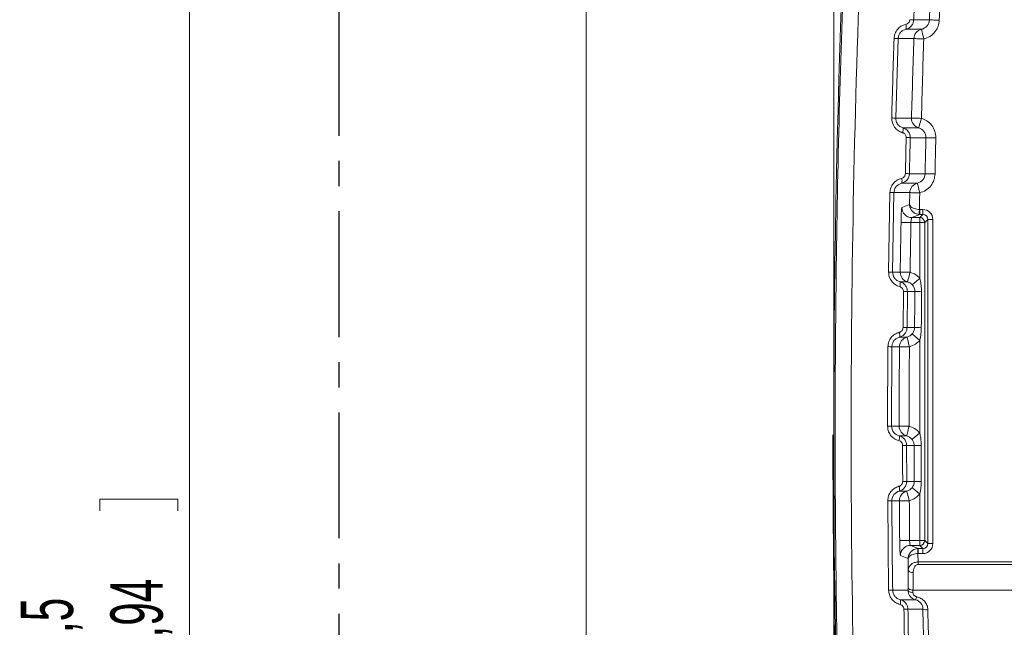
# Model space of a CAD drawing. Header units: millimetres. Extents: x 0 to 594, y 0 to 420.
# Tile 20 of 71: x 231 to 281, y 200 to 231. Entities that reach past the tile are written whole.
import ezdxf

# ---------------------------------------------------------------- set-up
doc = ezdxf.new("R2010")
doc.units = ezdxf.units.MM
doc.linetypes.add('CENTER', pattern=[10.16, 6.35, -1.27, 1.27, -1.27])
doc.styles.add('SLDTEXTSTYLE1', font='TXT', dxfattribs={"width": 0.605})
doc.dimstyles.new('SLDDIMSTYLE2', dxfattribs={"dimtxt": 2.568319, "dimasz": 3.3, "dimexe": 0, "dimexo": 0.0625, "dimgap": 0.64208, "dimtad": 1, "dimdec": 3, "dimlfac": 2, "dimrnd": 1e-09, "dimzin": 12, "dimdsep": 46, "dimtxsty": 'SLDTEXTSTYLE1', "dimsah": 1, "dimcen": 0.09, "dimadec": 0, "dimazin": 3, "dimtfac": 1, "dimtdec": 1, "dimtofl": 0, "dimtmove": 0, "dimatfit": 3, "dimfxl": 0, "dimfrac": 2, "dimtolj": 1, "dimtzin": 12, "dimarcsym": 0})
doc.dimstyles.new('SLDDIMSTYLE4', dxfattribs={"dimtxt": 2.568319, "dimasz": 3.3, "dimexe": 0, "dimexo": 0.0625, "dimgap": 0.64208, "dimtad": 1, "dimdec": 0, "dimlfac": 2, "dimrnd": 1e-09, "dimzin": 12, "dimdsep": 46, "dimtxsty": 'SLDTEXTSTYLE1', "dimsah": 1, "dimcen": 0.09, "dimadec": 0, "dimazin": 3, "dimtfac": 1, "dimtdec": 1, "dimtofl": 0, "dimtmove": 0, "dimatfit": 3, "dimfxl": 0, "dimfrac": 2, "dimtolj": 1, "dimtzin": 12, "dimarcsym": 0})
doc.dimstyles.new('SLDDIMSTYLE5', dxfattribs={"dimtxt": 2.568319, "dimasz": 3.3, "dimexe": 0, "dimexo": 0.0625, "dimgap": 0.64208, "dimtad": 1, "dimdec": 3, "dimlfac": 2, "dimrnd": 1e-09, "dimzin": 12, "dimdsep": 46, "dimtxsty": 'SLDTEXTSTYLE1', "dimsah": 1, "dimcen": 0.09, "dimadec": 0, "dimazin": 3, "dimtfac": 1, "dimtdec": 1, "dimtofl": 0, "dimtmove": 0, "dimatfit": 3, "dimfxl": 0, "dimfrac": 2, "dimtolj": 1, "dimtzin": 12, "dimarcsym": 0})

# ---------------------------------------------------------------- blocks, each defined once
blk = doc.blocks.new('*D13')
at = {"color": 7, "linetype": 'Continuous', "lineweight": 0}
for p, q in [((356.066, 264.449), (238.349, 264.449)), ((239.349, 264.449), (239.349, 139.275)), ((234.816, 206.027), (234.816, 206.615)), ((234.816, 206.615), (238.761, 206.615)), ((238.761, 206.615), (238.761, 206.027)), ((234.816, 197.697), (234.816, 197.109)), ((238.761, 197.109), (238.761, 197.697)), ((234.816, 197.109), (238.761, 197.109)), ((290.17, 139.275), (238.349, 139.275))]:
    blk.add_line(p, q, dxfattribs=at)
for points in [[(239.349, 264.449), (238.849, 261.149), (239.849, 261.149)], [(239.349, 139.275), (239.849, 142.575), (238.849, 142.575)]]:
    blk.add_solid(points, dxfattribs=at)
at = {"color": 7, "linetype": 'Continuous', "lineweight": 0, "char_height": 2.6458, "attachment_point": 1, "rotation": 90, "style": 'SLDTEXTSTYLE1'}
for s, insert in [('252,5', (230.818, 196.276, 0.05)), ('9,94', (235.35, 198.432, 0.05))]:
    blk.add_mtext(s, dxfattribs=dict(at, insert=insert))
blk = doc.blocks.new('*D15')
at = {"color": 7, "linetype": 'Continuous', "lineweight": 0}
for p, q in [((346.45, 291.591), (345.862, 291.591)), ((345.862, 291.591), (345.862, 287.647)), ((354.78, 291.591), (355.368, 291.591)), ((355.368, 291.591), (355.368, 287.647)), ((271.889, 206.062), (271.889, 288.059)), ((429.341, 208.541), (429.341, 288.059)), ((345.862, 287.647), (346.45, 287.647)), ((355.368, 287.647), (354.78, 287.647)), ((271.889, 287.059), (429.341, 287.059))]:
    blk.add_line(p, q, dxfattribs=at)
for points in [[(271.889, 287.059), (275.189, 286.559), (275.189, 287.559)], [(429.341, 287.059), (426.041, 287.559), (426.041, 286.559)]]:
    blk.add_solid(points, dxfattribs=at)
at = {"color": 7, "linetype": 'Continuous', "lineweight": 0, "char_height": 2.6458, "attachment_point": 1, "rotation": 0, "style": 'SLDTEXTSTYLE1'}
for s, insert in [('315', (346.499, 295.59, 0.05)), ('12,4', (347.185, 291.057, 0.05))]:
    blk.add_mtext(s, dxfattribs=dict(at, insert=insert))
blk = doc.blocks.new('*D17')
at = {"color": 7, "linetype": 'Continuous', "lineweight": 0}
for p, q in [((414.293, 245.752), (258.389, 245.752)), ((259.389, 143.848), (259.389, 245.752)), ((254.856, 196.515), (254.856, 197.103)), ((254.856, 197.103), (258.801, 197.103)), ((258.801, 197.103), (258.801, 196.515)), ((254.856, 193.085), (254.856, 192.497)), ((258.801, 192.497), (258.801, 193.085)), ((254.856, 192.497), (258.801, 192.497)), ((414.293, 143.848), (258.389, 143.848))]:
    blk.add_line(p, q, dxfattribs=at)
for points in [[(259.389, 245.752), (258.889, 242.452), (259.889, 242.452)], [(259.389, 143.848), (259.889, 147.148), (258.889, 147.148)]]:
    blk.add_solid(points, dxfattribs=at)
at = {"color": 7, "linetype": 'Continuous', "lineweight": 0, "attachment_point": 1, "rotation": 90, "style": 'SLDTEXTSTYLE1'}
for s, insert, char_height in [('203', (250.858, 190.684, -137.801), 2.6458), ('8', (255.39, 193.82, -137.801), 2.646)]:
    blk.add_mtext(s, dxfattribs=dict(at, insert=insert, char_height=char_height))

msp = doc.modelspace()

# ---------------------------------------------------------------- linework, layer by layer
at = {"color": 7, "linetype": 'CENTER', "lineweight": 30}
msp.add_line((246.88851, 271.94925), (246.88862, 71.53632), dxfattribs=at)
at = {"color": 8, "linetype": 'Continuous', "lineweight": 0}
for p, q in [((275.13726, 229.8713), (275.01756, 225.85596)), ((274.65959, 218.07956), (274.72688, 222.09658)), ((274.92991, 222.09158), (274.86261, 218.07623)), ((275.72838, 222.09159), (275.71679, 221.49649)), ((276.22856, 220.98985), (275.831, 220.83213)), ((276.22856, 220.98985), (276.19766, 220.99082)), ((276.2131, 221.24104), (276.22856, 221.24056)), ((276.22856, 221.24056), (276.38871, 221.24056)), ((276.38871, 220.98985), (276.22856, 220.98985)), ((276.23099, 220.83213), (276.38871, 220.98985)), ((276.23099, 220.58142), (275.78511, 220.58142)), ((276.231, 217.77043), (276.23099, 220.58142)), ((276.63943, 220.73914), (276.48171, 220.58142)), ((276.48171, 220.58142), (276.48172, 204.52474)), ((276.63943, 204.36702), (276.63943, 220.73914)), ((276.89014, 220.73914), (276.89015, 204.36702)), ((275.38679, 215.27907), (275.4054, 217.09892)), ((275.60888, 217.096), (275.59028, 215.2769)), ((275.58643, 214.79478), (275.20914, 214.79478)), ((276.231, 209.9457), (276.231, 214.63388)), ((274.60611, 210.2966), (274.62104, 214.31361)), ((274.82406, 214.31185), (274.80911, 210.29651)), ((275.20724, 214.31185), (274.82406, 214.31185)), ((275.36469, 209.32557), (275.56817, 209.32588)), ((275.56817, 209.32588), (275.57324, 207.5069)), ((275.5758, 207.01992), (275.19839, 207.01992)), ((274.66062, 202.0115), (274.61664, 206.53064)), ((275.20287, 206.53212), (274.81965, 206.53212)), ((276.23101, 204.52474), (276.231, 206.87796)), ((275.71912, 204.52474), (276.23101, 204.52474)), ((276.48172, 204.52474), (276.63943, 204.36702)), ((275.75882, 204.27403), (276.15503, 204.11631)), ((276.12825, 204.11559), (276.15503, 204.11631)), ((276.15503, 204.11631), (276.38872, 204.11631)), ((276.38872, 204.11631), (276.23101, 204.27403)), ((275.64324, 203.61379), (275.64989, 203.02258)), ((276.15503, 203.8656), (276.14163, 203.86524)), ((276.14163, 203.86524), (276.14617, 203.44089)), ((276.14617, 203.44089), (347.5658, 203.44093)), ((276.38872, 203.8656), (276.15503, 203.8656)), ((347.5658, 203.31556), (276.14618, 203.31551)), ((275.8892, 202.02158), (275.88787, 201.90455)), ((275.8892, 202.02158), (348.85974, 202.02162))]:
    msp.add_line(p, q, dxfattribs=at)
at = {"color": 7, "linetype": 'Continuous', "lineweight": 15}
for p, q in [((275.831, 220.83213), (276.23099, 220.83213)), ((276.23101, 204.27403), (275.75882, 204.27403))]:
    msp.add_line(p, q, dxfattribs=at)
at = {"color": 7, "linetype": 'Continuous', "lineweight": 0}
msp.add_line((271.88855, 206.06237), (271.88855, 196.23751), dxfattribs=at)
at = {"color": 8, "linetype": 'Continuous', "lineweight": 0, "flags": 128}
for points in [[(275.92794, 230.81635), (276.00682, 230.81635), (276.35699, 230.81634), (276.67942, 230.81634), (276.71839, 230.81633)], [(276.71839, 230.81633), (276.73163, 230.81588), (276.76259, 230.81481), (276.81012, 230.81317), (276.87253, 230.81101), (276.94752, 230.80843), (277.03237, 230.8055), (277.12402, 230.80233), (277.21911, 230.79905)], [(276.32559, 230.34422), (276.30352, 230.34423), (276.12842, 230.34422), (275.53464, 230.34422)], [(276.32559, 230.34422), (276.32787, 230.33403), (276.33422, 230.30564), (276.34439, 230.26014), (276.358, 230.19925), (276.37454, 230.12528), (276.39338, 230.04105), (276.41379, 229.94974), (276.43502, 229.85483)], [(275.93426, 229.87133), (275.91144, 229.87133), (275.73635, 229.87132), (275.13726, 229.8713)], [(275.93426, 229.87133), (275.94751, 229.87089), (275.97846, 229.86987), (276.02601, 229.8683), (276.0884, 229.86625), (276.1634, 229.86378), (276.24827, 229.86098), (276.33991, 229.85796), (276.43502, 229.85483)], [(275.01756, 225.85596), (275.05268, 225.85596), (275.22774, 225.85597), (275.81541, 225.85598)], [(275.81541, 225.85598), (275.82866, 225.85563), (275.85962, 225.85482), (275.90718, 225.85357), (275.96959, 225.85193), (276.0446, 225.84996), (276.12948, 225.84774), (276.22114, 225.84533), (276.31626, 225.84283)], [(276.17825, 225.36073), (276.18118, 225.37098), (276.18923, 225.39908), (276.20208, 225.44397), (276.21925, 225.50397), (276.2401, 225.57678), (276.26382, 225.65967), (276.28954, 225.74948), (276.31626, 225.84283)], [(275.38606, 225.36073), (275.41929, 225.36073), (275.59435, 225.36073), (276.17825, 225.36073)], [(276.5425, 224.86631), (276.47592, 224.86631), (276.12586, 224.86631), (275.80276, 224.86632), (275.75081, 224.86632)], [(276.5425, 224.86631), (276.55574, 224.86598), (276.58671, 224.86522), (276.63426, 224.86405), (276.69668, 224.86252), (276.77169, 224.86067), (276.85657, 224.85858), (276.94824, 224.85633), (277.04336, 224.85399)], [(275.7085, 223.04672), (275.78734, 223.04672), (276.1374, 223.04671), (276.46066, 223.04671), (276.50048, 223.04671)], [(276.50048, 223.04671), (276.51373, 223.04643), (276.54469, 223.04576), (276.59225, 223.04473), (276.65467, 223.04338), (276.72969, 223.04177), (276.81458, 223.03993), (276.90625, 223.03796), (277.00138, 223.0359)], [(276.11371, 222.56955), (276.09162, 222.56955), (275.91659, 222.56955), (275.32121, 222.56955)], [(276.11371, 222.56955), (276.11613, 222.55934), (276.12284, 222.53101), (276.13359, 222.48562), (276.14797, 222.4249), (276.16544, 222.35116), (276.18534, 222.26719), (276.2069, 222.17618), (276.2293, 222.08158)], [(275.72839, 222.09159), (275.70557, 222.09159), (275.53053, 222.09159), (274.92991, 222.09158)], [(275.72839, 222.09159), (275.74163, 222.09133), (275.7726, 222.09071), (275.82016, 222.08976), (275.88258, 222.08851), (275.9576, 222.08701), (276.04249, 222.08531), (276.13418, 222.08348), (276.2293, 222.08158)], [(275.33007, 221.34294), (275.37415, 221.36044), (275.55047, 221.43045), (275.71678, 221.49649)], [(276.19766, 220.99082), (276.19802, 220.99647), (276.19893, 221.01129), (276.20037, 221.03471), (276.20229, 221.06586), (276.20462, 221.10357), (276.20726, 221.14643), (276.21012, 221.19283), (276.2131, 221.24104)], [(276.22856, 221.24056), (276.22856, 221.19218), (276.22856, 221.14562), (276.22856, 221.10262), (276.22856, 221.06481), (276.22856, 221.0336), (276.22856, 221.01018), (276.22855, 220.99541), (276.22856, 220.98985)], [(276.23099, 220.83213), (276.231, 220.82658), (276.231, 220.81181), (276.231, 220.78838), (276.23099, 220.75717), (276.231, 220.71936), (276.231, 220.67637), (276.23099, 220.6298), (276.23099, 220.58142)], [(276.38871, 220.98985), (276.38871, 220.99541), (276.38871, 221.01018), (276.38871, 221.0336), (276.38872, 221.06481), (276.38871, 221.10262), (276.38871, 221.14562), (276.38872, 221.19218), (276.38871, 221.24056)], [(275.28417, 220.59017), (275.29742, 220.58994), (275.32839, 220.5894), (275.37595, 220.58857), (275.43838, 220.58748), (275.51339, 220.58617), (275.59829, 220.58468), (275.68997, 220.58308), (275.78511, 220.58142)], [(276.48171, 220.58142), (276.47615, 220.58142), (276.46138, 220.58142), (276.43796, 220.58142), (276.40675, 220.58142), (276.36894, 220.58142), (276.32594, 220.58142), (276.27938, 220.58142), (276.23099, 220.58142)], [(276.63943, 220.73914), (276.64499, 220.73914), (276.65975, 220.73914), (276.68318, 220.73914), (276.71438, 220.73914), (276.7522, 220.73914), (276.79519, 220.73914), (276.84176, 220.73914), (276.89014, 220.73914)], [(274.86261, 218.07623), (274.89772, 218.07624), (275.07274, 218.07624), (275.2455, 218.07624)], [(275.2455, 218.07624), (275.25875, 218.07606), (275.28972, 218.07565), (275.33728, 218.07502), (275.39971, 218.07419), (275.47474, 218.07319), (275.55964, 218.07206), (275.65133, 218.07085), (275.74648, 218.06958)], [(275.6148, 217.58571), (275.61759, 217.59595), (275.62525, 217.62412), (275.63751, 217.66917), (275.65389, 217.72938), (275.67378, 217.80247), (275.69643, 217.88568), (275.72097, 217.97586), (275.74648, 218.06958)], [(275.23766, 217.58571), (275.27085, 217.58571), (275.44587, 217.58571), (275.6148, 217.58571)], [(275.85752, 217.43613), (275.86673, 217.44437), (275.88936, 217.46463), (275.92458, 217.49616), (275.9711, 217.5378), (276.0272, 217.58801), (276.09081, 217.64495), (276.15958, 217.70651), (276.231, 217.77043)], [(275.9875, 217.096), (275.98503, 217.096), (275.66138, 217.096), (275.60888, 217.096)], [(275.59028, 215.2769), (275.66912, 215.2769), (275.96876, 215.2769)], [(275.8483, 214.95755), (275.85778, 214.94953), (275.881, 214.92989), (275.91712, 214.89935), (275.96479, 214.85903), (276.02226, 214.81042), (276.08742, 214.75532), (276.15786, 214.69574), (276.231, 214.63388)], [(275.58643, 214.79478), (275.58899, 214.78456), (275.59608, 214.75628), (275.60741, 214.71102), (275.62256, 214.65049), (275.64098, 214.57699), (275.66194, 214.4933), (275.68465, 214.40261), (275.70826, 214.30833)], [(275.20724, 214.31185), (275.2205, 214.31176), (275.25147, 214.31154), (275.29904, 214.31121), (275.36148, 214.31077), (275.43651, 214.31024), (275.52141, 214.30964), (275.61311, 214.309), (275.70826, 214.30833)], [(274.80911, 210.29651), (274.8038, 210.29651), (274.79167, 210.29652), (274.77305, 210.29653), (274.74844, 210.29654), (274.71857, 210.29655), (274.68423, 210.29657), (274.64639, 210.29658), (274.60611, 210.2966)], [(274.80911, 210.29651), (274.84423, 210.29651), (275.01923, 210.29651), (275.19242, 210.29651)], [(275.19242, 210.29651), (275.20567, 210.2965), (275.23664, 210.29649), (275.28421, 210.29648), (275.34665, 210.29645), (275.42169, 210.29643), (275.50659, 210.2964), (275.59829, 210.29636), (275.69344, 210.29633)], [(275.56805, 209.81079), (275.57069, 209.82102), (275.57798, 209.84926), (275.58965, 209.89445), (275.60526, 209.95486), (275.62421, 210.02822), (275.64578, 210.11174), (275.66915, 210.20225), (275.69344, 210.29633)], [(275.83734, 209.63547), (275.84716, 209.64321), (275.87109, 209.66207), (275.90825, 209.69136), (275.95729, 209.73), (276.01639, 209.77658), (276.08339, 209.82937), (276.15581, 209.88644), (276.231, 209.9457)], [(275.19059, 209.81079), (275.22375, 209.81079), (275.39875, 209.81079), (275.56805, 209.81079)], [(275.9465, 209.32588), (275.94462, 209.32588), (275.62078, 209.32588), (275.56817, 209.32588)], [(275.57324, 207.5069), (275.65208, 207.5069), (275.95161, 207.5069)], [(275.5758, 207.01992), (275.5785, 207.00968), (275.58595, 206.98147), (275.59788, 206.93634), (275.61382, 206.87602), (275.63317, 206.80277), (275.6552, 206.71938), (275.67907, 206.62901), (275.70388, 206.53508)], [(275.83986, 207.19135), (275.8496, 207.18355), (275.87337, 207.16451), (275.91029, 207.13492), (275.95902, 207.09588), (276.01774, 207.04883), (276.08432, 206.99549), (276.15629, 206.93782), (276.231, 206.87796)], [(275.20287, 206.53212), (275.21613, 206.5322), (275.24709, 206.53238), (275.29466, 206.53266), (275.3571, 206.53303), (275.43213, 206.53348), (275.51704, 206.53398), (275.60873, 206.53452), (275.70388, 206.53508)], [(275.21812, 204.52011), (275.23137, 204.52023), (275.26235, 204.52052), (275.30991, 204.52096), (275.37235, 204.52153), (275.44738, 204.52223), (275.53228, 204.52301), (275.62397, 204.52386), (275.71912, 204.52474)], [(276.23101, 204.27403), (276.231, 204.27959), (276.231, 204.29436), (276.231, 204.31778), (276.23101, 204.34899), (276.231, 204.3868), (276.231, 204.4298), (276.23101, 204.47636), (276.23101, 204.52474)], [(276.48172, 204.52474), (276.47616, 204.52474), (276.46139, 204.52474), (276.43796, 204.52474), (276.40676, 204.52474), (276.36895, 204.52474), (276.32595, 204.52474), (276.27939, 204.52474), (276.23101, 204.52474)], [(276.14163, 203.86524), (276.13905, 203.91348), (276.13657, 203.95992), (276.13428, 204.0028), (276.13226, 204.04054), (276.1306, 204.0717), (276.12934, 204.09513), (276.12856, 204.10994), (276.12825, 204.11559)], [(276.15503, 204.11631), (276.15503, 204.11076), (276.15504, 204.09599), (276.15503, 204.07256), (276.15503, 204.04135), (276.15503, 204.00354), (276.15503, 203.96055), (276.15503, 203.91398), (276.15503, 203.8656)], [(276.38872, 204.11631), (276.38872, 204.11076), (276.38873, 204.09599), (276.38872, 204.07256), (276.38873, 204.04135), (276.38872, 204.00354), (276.38872, 203.96055), (276.38872, 203.91398), (276.38872, 203.8656)], [(276.63943, 204.36702), (276.64499, 204.36702), (276.65976, 204.36702), (276.68319, 204.36702), (276.7144, 204.36702), (276.7522, 204.36702), (276.7952, 204.36702), (276.84176, 204.36702), (276.89015, 204.36702)], [(275.64323, 203.61379), (275.5993, 203.6313), (275.42357, 203.70131), (275.25783, 203.76734)], [(276.14617, 203.44089), (276.14618, 203.42449), (276.14618, 203.40816), (276.14617, 203.39197), (276.14618, 203.37599), (276.14617, 203.36029), (276.14617, 203.34493), (276.14618, 203.32999), (276.14618, 203.31551)], [(275.64989, 203.02258), (275.65652, 202.99885), (275.672, 202.97608), (275.69579, 202.95511), (275.727, 202.93671), (275.76452, 202.92152), (275.80697, 202.91012), (275.85281, 202.9029), (275.90039, 202.90015)], [(274.86363, 202.01486), (274.89875, 202.01486), (275.07377, 202.01486), (275.63738, 202.01485)], [(275.63738, 202.01485), (275.64406, 201.99337), (275.65958, 201.97279), (275.68338, 201.95386), (275.7146, 201.93726), (275.7521, 201.9236), (275.79452, 201.91337), (275.84034, 201.90694), (275.88787, 201.90455)], [(275.63871, 202.14365), (275.64537, 202.11993), (275.66088, 202.0972), (275.68467, 202.07628), (275.71588, 202.05792), (275.75339, 202.04279), (275.79583, 202.03144), (275.84165, 202.02428), (275.8892, 202.02158)], [(275.2518, 201.53437), (275.28494, 201.53437), (275.45995, 201.53437), (276.01526, 201.53437)], [(276.39087, 201.05469), (276.31389, 201.05468), (275.96388, 201.05468), (275.66644, 201.05468), (275.63599, 201.05468)]]:
    msp.add_lwpolyline(points, dxfattribs=at)
at = {"color": 7, "linetype": 'Continuous', "lineweight": 15}
for centre, radius, start, end in [((876.57541, 210.08371), 604.68686, 176.10106441, 185.55536065), ((876.1528, 209.82768), 604.3075, 179.99664675, 185.5351321)]:
    msp.add_arc(centre, radius, start, end, dxfattribs=at)
at = {"color": 8, "linetype": 'Continuous', "lineweight": 0}
for centre, radius, start, end in [((877.32766, 210.08371), 600.967, 177.84929641, 178.02297374), ((877.32766, 210.08371), 600.46598, 177.84929641, 178.02297374), ((275.48675, 222.81666), 8.01184, 86.843278, 88.300344), ((275.18106, 230.45544), 0.37066, 342.538559, 21.106009), ((276.43536, 229.85502), 0.50137, 102.64702, 178.136439), ((274.70018, 221.60576), 8.27709, 86.973046, 88.37998), ((876.57541, 210.08371), 600.967, 178.11312121, 178.49611005), ((876.57541, 210.08371), 600.46598, 178.11312121, 178.49611005), ((274.5804, 215.47839), 10.38678, 87.587838, 88.708502), ((276.31668, 225.84269), 0.50145, 178.481544, 253.974366), ((275.02553, 225.27206), 0.37127, 335.768021, 13.817379), ((275.30996, 213.65578), 11.2192, 87.748052, 88.787878), ((877.32766, 210.08371), 600.967, 178.59049507, 178.76402072), ((877.32766, 210.08371), 600.46598, 178.59049507, 178.76402072), ((274.96699, 222.67618), 0.36992, 343.246567, 21.795636), ((275.26771, 210.26697), 12.78735, 88.024601, 88.936811), ((276.22967, 222.08176), 0.50138, 103.37291, 178.876707), ((274.49341, 208.49186), 13.60672, 88.16165, 89.01683), ((876.57541, 210.08371), 600.46598, 178.85510074, 178.93531919), ((275.83166, 221.3338), 0.50167, 178.957015, 269.924744), ((276.2309, 220.58133), 0.2508, 0.021095, 89.980157), ((876.57541, 210.08371), 601.38302, 178.99896323, 179.23850258), ((876.57541, 210.08371), 600.882, 178.99896323, 179.23850258), ((274.42831, 197.77178), 20.3091, 88.774668, 89.347506), ((275.74688, 218.06943), 0.50143, 179.221976, 254.727383), ((274.87957, 217.49172), 0.37022, 336.446596, 14.707446), ((275.1698, 193.57476), 23.52534, 88.93055, 89.426192), ((276.48145, 235.65592), 18.56649, 268.475516, 269.491984), ((274.85374, 214.89665), 0.36972, 344.00541, 22.477551), ((275.15025, 183.43818), 31.84176, 89.208194, 89.574367), ((276.50219, 243.90722), 28.63528, 268.932612, 269.61663), ((275.70865, 214.30849), 0.50142, 104.108127, 179.615188), ((274.38896, 175.84604), 38.46827, 89.351933, 89.654319), ((876.57541, 210.08371), 601.38302, 179.59716739, 179.97972613), ((876.57541, 210.08371), 600.882, 179.59716739, 179.97972613), ((275.69383, 210.29616), 0.5014, 179.960629, 255.472309), ((274.83429, 209.71173), 0.36982, 337.133425, 15.537913), ((276.5357, -22.98703), 232.31366, 90.0573486, 90.1453158), ((275.13207, 271.89064), 64.38526, 270.2115194, 270.3925972), ((276.52697, 141.89064), 65.61878, 90.193919, 90.5023864), ((274.84135, 207.11683), 0.36996, 344.814126, 23.160404), ((275.70429, 206.53523), 0.50142, 104.847266, 180.355409), ((274.38216, 252.656), 46.12595, 270.291262, 270.543436), ((876.57541, 210.08371), 601.38302, 180.33837381, 180.53007082), ((876.57541, 210.08371), 600.882, 180.33837381, 180.53007082), ((276.23092, 204.52483), 0.2508, 270.021009, 359.979619), ((275.75947, 203.77236), 0.50167, 90.074815, 180.572673), ((274.42743, 222.24193), 20.23177, 270.6604, 271.235403), ((274.89701, 201.43012), 0.3698, 337.862113, 16.374585), ((275.68298, 201.75186), 0.39713, 326.793213, 350.474545), ((275.19562, 219.38562), 18.33623, 270.740205, 271.376174), ((276.5761, 201.70658), 0.6777, 254.137936, 275.525258)]:
    msp.add_arc(centre, radius, start, end, dxfattribs=at)
for centre, major_axis, ratio, start_param, end_param in [((276.38856, 220.73899), (-0.35472, -0.35472), 0.99969546, 2.35634678, 3.92683852), ((276.38856, 220.73899), (0.17747, 0.17747), 0.99908703, 5.49793944, 7.06843118), ((276.38857, 204.36718), (0.35472, -0.35472), 0.99969546, 5.49793944, 7.06843118), ((276.38857, 204.36718), (0.17747, -0.17747), 0.99908703, 5.49793944, 7.06843118), ((876.57541, 194.81054), (-0.00034, 600.92042), 0.99968224, 1.55733332, 1.55879548)]:
    msp.add_ellipse(centre, major_axis=major_axis, ratio=ratio, start_param=start_param, end_param=end_param, dxfattribs=at)
for points, knots in [([(274.80876, 151.63462), (274.31581, 157.12667), (273.32981, 168.11186), (272.42718, 184.63429), (271.94351, 201.21315), (271.93675, 217.83893), (272.35655, 234.50016), (273.02707, 245.5892), (273.3623, 251.13317)], [0, 0, 0, 0, 0.16606057, 0.33215361, 0.4982139, 0.66546473, 0.83274903, 1, 1, 1, 1]), ([(274.17126, 251.06512), (273.03265, 234.48866), (272.58751, 217.92267), (273.07024, 184.81149), (273.99811, 168.26628), (275.61896, 151.73152)], [0, 0, 0, 0, 0.5, 0.5, 1, 1, 1, 1]), ([(275.52685, 230.58891), (275.58073, 230.60087), (275.62953, 230.63003), (275.70144, 230.71513), (275.72244, 230.76884), (275.72439, 230.82498)], [0, 0, 0, 0, 0.5, 0.5, 1, 1, 1, 1]), ([(275.92794, 230.81635), (275.92069, 230.76121), (275.90622, 230.6512), (275.81782, 230.50742), (275.69233, 230.39533), (275.58708, 230.36122), (275.53464, 230.34422)], [0, 0, 0, 0, 0.25060204, 0.49997516, 0.75089893, 1, 1, 1, 1]), ([(276.32559, 230.34423), (276.43402, 230.36842), (276.53148, 230.42786), (276.67344, 230.5981), (276.71454, 230.70519), (276.71839, 230.81633)], [0, 0, 0, 0, 0.5, 0.5, 1, 1, 1, 1]), ([(277.21911, 230.79905), (277.20662, 230.69788), (277.18024, 230.48428), (277.01262, 230.19574), (276.7587, 229.96124), (276.54291, 229.8903), (276.43502, 229.85483)], [0, 0, 0, 0, 0.23066219, 0.48700527, 0.74350805, 1, 1, 1, 1]), ([(274.93418, 229.87954), (274.93698, 229.96387), (274.95363, 230.04534), (275.01426, 230.2023), (275.05663, 230.27357), (275.16452, 230.40142), (275.22731, 230.45478), (275.36981, 230.54062), (275.44593, 230.57096), (275.52685, 230.58891)], [0, 0, 0, 0, 0.25, 0.25, 0.5, 0.5, 0.75, 0.75, 1, 1, 1, 1]), ([(275.53464, 230.34422), (275.4815, 230.3272), (275.3759, 230.29338), (275.2489, 230.18147), (275.1592, 230.03741), (275.14456, 229.92655), (275.13726, 229.8713)], [0, 0, 0, 0, 0.25579528, 0.50830157, 0.75499445, 1, 1, 1, 1]), ([(275.36409, 225.11968), (275.28439, 225.14231), (275.21026, 225.17701), (275.07327, 225.27083), (275.01353, 225.32797), (274.8638, 225.52807), (274.81006, 225.69398), (274.81451, 225.86253)], [0, 0, 0, 0, 0.25, 0.25, 0.5, 0.5, 1, 1, 1, 1]), ([(275.01756, 225.85596), (275.02052, 225.80698), (275.02695, 225.70029), (275.10201, 225.55008), (275.2248, 225.42354), (275.33214, 225.38173), (275.38606, 225.36073)], [0, 0, 0, 0, 0.21665689, 0.47184365, 0.73471069, 1, 1, 1, 1]), ([(276.31626, 225.84283), (276.41197, 225.80599), (276.61331, 225.7285), (276.85274, 225.49573), (277.01852, 225.19312), (277.03508, 224.96703), (277.04336, 224.85399)], [0, 0, 0, 0, 0.23201791, 0.48807887, 0.74403642, 1, 1, 1, 1]), ([(275.38606, 225.36073), (275.49285, 225.33026), (275.58675, 225.26528), (275.71855, 225.08732), (275.75355, 224.97763), (275.75081, 224.86632)], [0, 0, 0, 0, 0.5, 0.5, 1, 1, 1, 1]), ([(276.5425, 224.86631), (276.54524, 224.97748), (276.51074, 225.0864), (276.37916, 225.2649), (276.28507, 225.33021), (276.17825, 225.36073)], [0, 0, 0, 0, 0.5, 0.5, 1, 1, 1, 1]), ([(275.54729, 224.87247), (275.54868, 224.92858), (275.53072, 224.98379), (275.46419, 225.07255), (275.41716, 225.1046), (275.36409, 225.11968)], [0, 0, 0, 0, 0.5, 0.5, 1, 1, 1, 1]), ([(274.72688, 222.09658), (274.72857, 222.18093), (274.74417, 222.26263), (274.80277, 222.42038), (274.84423, 222.49222), (274.95049, 222.62146), (275.01263, 222.67564), (275.15404, 222.76327), (275.22978, 222.79456), (275.31047, 222.81353)], [0, 0, 0, 0, 0.25, 0.25, 0.5, 0.5, 0.75, 0.75, 1, 1, 1, 1]), ([(275.31047, 222.81353), (275.3642, 222.82616), (275.41264, 222.85594), (275.48347, 222.94196), (275.50377, 222.99595), (275.50499, 223.05212)], [0, 0, 0, 0, 0.5, 0.5, 1, 1, 1, 1]), ([(275.7085, 223.04672), (275.70609, 222.93537), (275.66649, 222.82807), (275.52608, 222.65551), (275.4293, 222.59507), (275.32121, 222.56955)], [0, 0, 0, 0, 0.5, 0.5, 1, 1, 1, 1]), ([(276.11371, 222.56955), (276.22184, 222.59512), (276.31855, 222.6558), (276.45836, 222.82788), (276.49808, 222.93551), (276.50048, 223.04671)], [0, 0, 0, 0, 0.5, 0.5, 1, 1, 1, 1]), ([(277.00138, 223.0359), (276.99018, 222.93449), (276.96654, 222.72047), (276.80253, 222.42976), (276.55161, 222.19207), (276.33674, 222.11841), (276.2293, 222.08158)], [0, 0, 0, 0, 0.23083084, 0.48711597, 0.74356245, 1, 1, 1, 1]), ([(275.32121, 222.56955), (275.26817, 222.55182), (275.16295, 222.51665), (275.03738, 222.40301), (274.94965, 222.25784), (274.93647, 222.14687), (274.92991, 222.09158)], [0, 0, 0, 0, 0.25639201, 0.50862576, 0.7551394, 1, 1, 1, 1]), ([(275.28417, 220.59017), (275.28602, 220.6748), (275.28973, 220.84403), (275.29947, 221.06956), (275.31095, 221.23991), (275.32165, 221.32831), (275.32777, 221.33893), (275.33007, 221.34294)], [0, 0, 0, 0, 0.21702769, 0.43400813, 0.65111561, 0.86838127, 1, 1, 1, 1]), ([(275.71678, 221.49649), (275.71682, 221.49601), (275.71685, 221.49548), (275.71694, 221.49452), (275.71705, 221.49317), (275.71735, 221.49037), (275.71804, 221.48519), (275.71982, 221.4756), (275.72501, 221.45744), (275.73403, 221.43858), (275.76154, 221.39657), (275.82295, 221.34123), (275.94618, 221.28582), (276.07908, 221.25166), (276.16763, 221.24464), (276.2131, 221.24104)], [0, 0, 0, 0, 0.00396742, 0.00441696, 0.00824104, 0.01517389, 0.0279784, 0.05165609, 0.0957528, 0.18044801, 0.21108729, 0.45660029, 0.67194816, 0.83156731, 1, 1, 1, 1]), ([(275.71678, 221.49649), (275.71679, 221.49555), (275.71679, 221.4945), (275.71682, 221.49248), (275.71684, 221.48982), (275.71697, 221.48412), (275.71732, 221.4737), (275.71853, 221.45433), (275.72258, 221.41786), (275.7306, 221.3791), (275.75577, 221.29502), (275.81404, 221.18483), (275.93324, 221.07607), (276.06415, 221.00971), (276.15237, 220.99722), (276.19766, 220.99082)], [0, 0, 0, 0, 0.00397421, 0.00440909, 0.00826209, 0.01522125, 0.02805241, 0.05176925, 0.09592557, 0.18043495, 0.21492838, 0.45662672, 0.67195912, 0.83158063, 1, 1, 1, 1]), ([(275.831, 220.83213), (275.8287, 220.83079), (275.82259, 220.82725), (275.81189, 220.79785), (275.80042, 220.74117), (275.79068, 220.66611), (275.78697, 220.60962), (275.78511, 220.58142)], [0, 0, 0, 0, 0.13188276, 0.34977722, 0.56720792, 0.78392141, 1, 1, 1, 1]), ([(275.21895, 217.34377), (275.13794, 217.37438), (274.97584, 217.43563), (274.79055, 217.62376), (274.67649, 217.84713), (274.66491, 218.00634), (274.65959, 218.07956)], [0, 0, 0, 0, 0.26182246, 0.52388025, 0.78102018, 1, 1, 1, 1]), ([(274.86261, 218.07623), (274.8662, 218.02738), (274.87402, 217.9208), (274.95098, 217.77154), (275.07547, 217.6465), (275.18343, 217.60603), (275.23766, 217.58571)], [0, 0, 0, 0, 0.21614482, 0.4715012, 0.73455177, 1, 1, 1, 1]), ([(275.74648, 218.06958), (275.84357, 218.0348), (276.02659, 217.96925), (276.16569, 217.83395), (276.231, 217.77043)], [0, 0, 0, 0, 0.53052649, 1, 1, 1, 1]), ([(275.4054, 217.09892), (275.4036, 217.12321), (275.39969, 217.17615), (275.36171, 217.25048), (275.29996, 217.31317), (275.24594, 217.33358), (275.21895, 217.34377)], [0, 0, 0, 0, 0.21824795, 0.47563602, 0.73793498, 1, 1, 1, 1]), ([(275.23766, 217.58571), (275.29146, 217.56526), (275.39945, 217.52421), (275.52224, 217.39864), (275.59756, 217.25018), (275.60532, 217.14456), (275.60888, 217.096)], [0, 0, 0, 0, 0.25989276, 0.52163261, 0.78008785, 1, 1, 1, 1]), ([(275.9875, 217.096), (275.98827, 217.15953), (275.97666, 217.22084), (275.93226, 217.33589), (275.89986, 217.38891), (275.85752, 217.43613)], [0, 0, 0, 0, 0.5, 0.5, 1, 1, 1, 1]), ([(276.231, 217.77043), (276.23795, 217.74553), (276.27095, 217.62743), (276.30832, 217.40026), (276.3139, 217.19682), (276.31683, 217.09016)], [0, 0, 0, 0, 0.1127503, 0.53483508, 1, 1, 1, 1]), ([(275.96876, 215.2769), (275.97143, 215.58157), (275.97433, 215.88623), (275.97747, 216.19089), (275.98058, 216.49259), (275.98393, 216.7943), (275.9875, 217.096)], [0, 0, 0, 0, 0.00182806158, 0.00182806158, 0.00182806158, 0.00363841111, 0.00363841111, 0.00363841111, 0.00363841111]), ([(276.31683, 217.09016), (276.31568, 216.7887), (276.31336, 216.18284), (276.31151, 215.57698), (276.31059, 215.27257)], [0, 0, 0, 0, 0.49756175, 1, 1, 1, 1]), ([(274.62104, 214.31361), (274.62969, 214.39653), (274.64698, 214.56232), (274.77424, 214.78149), (274.95908, 214.955), (275.11635, 215.01025), (275.19537, 215.038)], [0, 0, 0, 0, 0.24799116, 0.49584036, 0.74669093, 1, 1, 1, 1]), ([(275.19537, 215.038), (275.22156, 215.04719), (275.27384, 215.06552), (275.33545, 215.12314), (275.37802, 215.19615), (275.38387, 215.25142), (275.38679, 215.27907)], [0, 0, 0, 0, 0.25215301, 0.50335141, 0.7516087, 1, 1, 1, 1]), ([(275.59028, 215.2769), (275.58447, 215.22165), (275.57288, 215.11141), (275.48838, 214.9655), (275.36583, 214.85005), (275.26134, 214.81319), (275.20914, 214.79478)], [0, 0, 0, 0, 0.25029505, 0.49943251, 0.74995896, 1, 1, 1, 1]), ([(275.58643, 214.79478), (275.64052, 214.8134), (275.74048, 214.84782), (275.81439, 214.92304), (275.8483, 214.95755)], [0, 0, 0, 0, 0.54114679, 1, 1, 1, 1]), ([(275.8483, 214.95755), (275.88668, 215.00285), (275.91575, 215.0521), (275.95711, 215.16071), (275.96823, 215.21765), (275.96876, 215.2769)], [0, 0, 0, 0, 0.5, 0.5, 1, 1, 1, 1]), ([(276.31059, 215.27257), (276.30803, 215.17055), (276.30262, 214.95507), (276.2557, 214.74467), (276.231, 214.63388)], [0, 0, 0, 0, 0.47346412, 1, 1, 1, 1]), ([(275.20914, 214.79478), (275.15624, 214.77635), (275.05144, 214.73983), (274.92735, 214.6245), (274.84159, 214.47825), (274.82989, 214.3672), (274.82406, 214.31185)], [0, 0, 0, 0, 0.25685175, 0.50884902, 0.75522927, 1, 1, 1, 1]), ([(276.231, 214.63388), (276.16332, 214.56486), (276.01588, 214.4145), (275.81625, 214.3456), (275.70826, 214.30833)], [0, 0, 0, 0, 0.45905305, 1, 1, 1, 1]), ([(275.17505, 209.56802), (275.09359, 209.59761), (274.93061, 209.65683), (274.74282, 209.84272), (274.62597, 210.06462), (274.61236, 210.2236), (274.60611, 210.2966)], [0, 0, 0, 0, 0.26197419, 0.5241895, 0.78152227, 1, 1, 1, 1]), ([(274.80911, 210.29651), (274.80907, 210.18238), (274.84945, 210.07151), (274.98897, 209.89806), (275.08477, 209.83775), (275.19059, 209.81079)], [0, 0, 0, 0, 0.5, 0.5, 1, 1, 1, 1]), ([(275.69344, 210.29633), (275.79003, 210.26209), (275.99313, 210.1901), (276.15772, 210.03803), (276.22924, 209.94792), (276.231, 209.9457)], [0, 0, 0, 0, 0.46932829, 0.98691564, 1, 1, 1, 1]), ([(276.231, 209.9457), (276.24883, 209.86491), (276.29377, 209.66123), (276.29964, 209.45247), (276.30318, 209.32651)], [0, 0, 0, 0, 0.39663902, 1, 1, 1, 1]), ([(275.36469, 209.32557), (275.36258, 209.34978), (275.35799, 209.40265), (275.31909, 209.47649), (275.2565, 209.53843), (275.20219, 209.55816), (275.17505, 209.56802)], [0, 0, 0, 0, 0.217756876, 0.475326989, 0.737778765, 1, 1, 1, 1]), ([(275.19059, 209.81079), (275.24469, 209.79102), (275.35326, 209.75134), (275.47772, 209.62725), (275.55488, 209.47975), (275.56399, 209.37429), (275.56817, 209.32588)], [0, 0, 0, 0, 0.26003659, 0.52191066, 0.78054899, 1, 1, 1, 1]), ([(275.9465, 209.32588), (275.94643, 209.38258), (275.93671, 209.43715), (275.89936, 209.54239), (275.87248, 209.59097), (275.83734, 209.63547)], [0, 0, 0, 0, 0.5, 0.5, 1, 1, 1, 1]), ([(275.95161, 207.5069), (275.9503, 207.80964), (275.94921, 208.11239), (275.94836, 208.41514), (275.94751, 208.71872), (275.94689, 209.0223), (275.9465, 209.32588)], [0, 0, 0, 0, 0.00181649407, 0.00181649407, 0.00181649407, 0.00363798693, 0.00363798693, 0.00363798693, 0.00363798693]), ([(276.30318, 209.32651), (276.30334, 209.02319), (276.30368, 208.41736), (276.30448, 207.81154), (276.30488, 207.50904)], [0, 0, 0, 0, 0.50068813, 1, 1, 1, 1]), ([(275.18149, 207.26233), (275.23486, 207.27633), (275.28253, 207.30733), (275.35112, 207.39515), (275.37001, 207.44967), (275.36977, 207.50582)], [0, 0, 0, 0, 0.5, 0.5, 1, 1, 1, 1]), ([(275.57325, 207.5069), (275.57372, 207.39553), (275.53691, 207.28722), (275.40099, 207.1111), (275.30579, 207.0482), (275.19838, 207.01992)], [0, 0, 0, 0, 0.5, 0.5, 1, 1, 1, 1]), ([(275.83986, 207.19135), (275.87267, 207.24072), (275.90857, 207.29473), (275.94347, 207.40193), (275.94776, 207.4572), (275.95161, 207.5069)], [0, 0, 0, 0, 0.5176459, 0.5663674, 1, 1, 1, 1]), ([(276.30488, 207.50904), (276.30292, 207.41126), (276.29865, 207.1986), (276.25473, 206.99042), (276.231, 206.87796)], [0, 0, 0, 0, 0.45979111, 1, 1, 1, 1]), ([(274.61664, 206.53064), (274.62419, 206.61363), (274.6393, 206.77956), (274.76362, 207.00029), (274.94617, 207.17624), (275.10275, 207.23353), (275.18149, 207.26233)], [0, 0, 0, 0, 0.24792068, 0.49570597, 0.74639345, 1, 1, 1, 1]), ([(275.19838, 207.01992), (275.09272, 206.99238), (274.99729, 206.9317), (274.85828, 206.75667), (274.81896, 206.64621), (274.81964, 206.53212)], [0, 0, 0, 0, 0.5, 0.5, 1, 1, 1, 1]), ([(275.5758, 207.01992), (275.62966, 207.03924), (275.73134, 207.07574), (275.80514, 207.15437), (275.83986, 207.19135)], [0, 0, 0, 0, 0.52965136, 1, 1, 1, 1]), ([(276.231, 206.87796), (276.16172, 206.80399), (276.0145, 206.64681), (275.81141, 206.57376), (275.70388, 206.53508)], [0, 0, 0, 0, 0.47056266, 1, 1, 1, 1]), ([(275.25783, 203.76734), (275.25403, 203.77716), (275.24645, 203.7968), (275.23531, 203.93077), (275.22606, 204.12508), (275.22034, 204.33408), (275.21873, 204.4693), (275.21812, 204.52011)], [0, 0, 0, 0, 0.21730326, 0.43464224, 0.65200086, 0.86924032, 1, 1, 1, 1]), ([(275.71912, 204.52474), (275.71973, 204.50782), (275.72134, 204.46272), (275.72708, 204.39306), (275.73631, 204.32839), (275.74745, 204.28384), (275.75503, 204.2773), (275.75882, 204.27403)], [0, 0, 0, 0, 0.13014452, 0.34675771, 0.56412694, 0.78200345, 1, 1, 1, 1]), ([(275.64323, 203.61379), (275.64327, 203.61427), (275.64331, 203.6148), (275.64341, 203.61576), (275.64353, 203.61711), (275.64385, 203.61991), (275.64458, 203.62508), (275.64645, 203.63467), (275.65178, 203.65279), (275.66095, 203.67159), (275.68882, 203.71338), (275.75067, 203.76823), (275.87438, 203.82266), (276.00754, 203.85572), (276.09614, 203.86201), (276.14163, 203.86524)], [0, 0, 0, 0, 0.00396685, 0.00441712, 0.00824128, 0.01517435, 0.02797843, 0.05165795, 0.09577371, 0.1804744, 0.21107259, 0.45665785, 0.671988, 0.83158785, 1, 1, 1, 1]), ([(275.64989, 203.02258), (275.65274, 203.04999), (275.6605, 203.12461), (275.71025, 203.2271), (275.79922, 203.32371), (275.89471, 203.38545), (276.00089, 203.42436), (276.08215, 203.43912), (276.13224, 203.4405), (276.14617, 203.44089)], [0, 0, 0, 0, 0.14168071, 0.38560696, 0.54487239, 0.71997821, 0.83063335, 0.95289739, 1, 1, 1, 1]), ([(275.63871, 202.14365), (275.64045, 202.28842), (275.64224, 202.4332), (275.64408, 202.57798), (275.64596, 202.72618), (275.6479, 202.87438), (275.64989, 203.02258)], [0, 0, 0, 0, 0.00100300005, 0.00100300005, 0.00100300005, 0.00202971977, 0.00202971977, 0.00202971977, 0.00202971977]), ([(276.14617, 203.31551), (276.12146, 203.31551), (276.09769, 203.30902), (276.05534, 203.28763), (276.03702, 203.27313), (275.98947, 203.22491), (275.96709, 203.18678), (275.93264, 203.1078), (275.92083, 203.06668), (275.905, 202.98414), (275.90095, 202.94237), (275.90039, 202.90015)], [0, 0, 0, 0, 0.125, 0.125, 0.25, 0.25, 0.5, 0.5, 0.75, 0.75, 1, 1, 1, 1]), ([(275.23954, 201.29077), (275.15763, 201.31928), (274.99375, 201.37632), (274.80337, 201.55982), (274.68363, 201.7801), (274.66785, 201.93878), (274.66062, 202.0115)], [0, 0, 0, 0, 0.26215293, 0.52453315, 0.78208693, 1, 1, 1, 1]), ([(274.86363, 202.01486), (274.8685, 201.96633), (274.87917, 201.86007), (274.95995, 201.71292), (275.0878, 201.591), (275.19698, 201.5533), (275.2518, 201.53437)], [0, 0, 0, 0, 0.21501729, 0.47080316, 0.73423506, 1, 1, 1, 1]), ([(276.01526, 201.53437), (275.90593, 201.5611), (275.80841, 201.6253), (275.70765, 201.75524), (275.68166, 201.80356), (275.64635, 201.90704), (275.63751, 201.96024), (275.63738, 202.01485)], [0, 0, 0, 0, 0.5, 0.5, 0.75, 0.75, 1, 1, 1, 1]), ([(275.2518, 201.53437), (275.3062, 201.51532), (275.41537, 201.4771), (275.54155, 201.35459), (275.62065, 201.20816), (275.63117, 201.10291), (275.63599, 201.05468)], [0, 0, 0, 0, 0.260215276, 0.522231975, 0.781087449, 1, 1, 1, 1]), ([(275.88787, 201.90455), (275.89065, 201.87757), (275.8963, 201.82294), (275.94567, 201.75132), (276.0095, 201.70509), (276.05596, 201.69158), (276.07463, 201.68614)], [0, 0, 0, 0, 0.274221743, 0.555309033, 0.821270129, 1, 1, 1, 1]), ([(276.07463, 201.68614), (276.15219, 201.66889), (276.22549, 201.64075), (276.36145, 201.5629), (276.42158, 201.5148), (276.52553, 201.39846), (276.56657, 201.33334), (276.62491, 201.18769), (276.64045, 201.1115), (276.64136, 201.03203)], [0, 0, 0, 0, 0.25, 0.25, 0.5, 0.5, 0.75, 0.75, 1, 1, 1, 1]), ([(275.4325, 201.05092), (275.43007, 201.07505), (275.42476, 201.12781), (275.38489, 201.20111), (275.32144, 201.26226), (275.26683, 201.28127), (275.23954, 201.29077)], [0, 0, 0, 0, 0.217206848, 0.47500354, 0.73761904, 1, 1, 1, 1]), ([(276.43376, 199.38425), (276.42289, 199.63688), (276.41378, 199.90546), (276.40279, 200.33201), (276.39964, 200.47655), (276.39444, 200.76491), (276.39238, 200.90956), (276.39087, 201.05469)], [0, 0, 0, 0, 0.5, 0.5, 0.75, 0.75, 1, 1, 1, 1]), ([(276.64136, 201.03203), (276.64286, 200.90014), (276.64493, 200.76869), (276.65012, 200.50663), (276.65327, 200.37528), (276.66425, 199.98766), (276.67337, 199.74362), (276.68423, 199.51408)], [0, 0, 0, 0, 0.25, 0.25, 0.5, 0.5, 1, 1, 1, 1])]:
    msp.add_open_spline(points, degree=3, knots=knots, dxfattribs=at)
for points in [[(275.99401, 232.63684), (275.97106, 232.03004), (275.94904, 231.42321), (275.92794, 230.81635)], [(274.81451, 225.86253), (274.8499, 227.20167), (274.88979, 228.54068), (274.93418, 229.87954)], [(275.50499, 223.05212), (275.51816, 223.65892), (275.53226, 224.26571), (275.54729, 224.87247)], [(275.75081, 224.86632), (275.73578, 224.25981), (275.72168, 223.65327), (275.7085, 223.04672)], [(275.85752, 217.43613), (275.79317, 217.50789), (275.70862, 217.56023), (275.6148, 217.58571)], [(275.83734, 209.63547), (275.76927, 209.72168), (275.6745, 209.78335), (275.56805, 209.81079)], [(275.36977, 207.50582), (275.36715, 208.1124), (275.36545, 208.71898), (275.36468, 209.32557)], [(274.81964, 206.53212), (274.82861, 205.02631), (274.84327, 203.52056), (274.86363, 202.01486)], [(275.63738, 202.01485), (275.63776, 202.05839), (275.63821, 202.10135), (275.63871, 202.14365)], [(275.4628, 199.23087), (275.45177, 199.83754), (275.44167, 200.44422), (275.4325, 201.05092)], [(275.63599, 201.05468), (275.64517, 200.44823), (275.65527, 199.8418), (275.6663, 199.23538)]]:
    msp.add_open_spline(points, degree=3, dxfattribs=at)
at = {"color": 7, "linetype": 'Continuous', "lineweight": 15}
for points, knots in [([(275.64323, 203.61379), (275.64324, 203.61474), (275.64324, 203.61578), (275.64331, 203.6178), (275.64334, 203.62047), (275.64353, 203.62617), (275.64396, 203.63658), (275.64533, 203.65595), (275.64967, 203.69239), (275.65803, 203.73109), (275.68386, 203.81499), (275.74306, 203.92471), (275.86316, 204.03251), (275.99461, 204.09779), (276.08292, 204.10955), (276.12825, 204.11559)], [0, 0, 0, 0, 0.00397472, 0.00440801, 0.00826287, 0.01522109, 0.02805493, 0.05176623, 0.09593405, 0.18046734, 0.21492412, 0.45669018, 0.67200722, 0.83160558, 1, 1, 1, 1]), ([(276.39087, 201.05469), (276.38996, 201.16744), (276.3523, 201.27343), (276.21931, 201.44458), (276.12547, 201.50736), (276.01526, 201.53437)], [0, 0, 0, 0, 0.5, 0.5, 1, 1, 1, 1])]:
    msp.add_open_spline(points, degree=3, knots=knots, dxfattribs=at)

# ---------------------------------------------------------------- dimensions: what is measured, and where the dimension line sits
at = {"color": 7, "linetype": 'Continuous', "lineweight": 0}
for base, p1, p2, angle, dimstyle, picture, middle in [((429.34138, 287.05889), (271.88855, 206.06237), (429.34142, 208.54146), 0.000033, 'SLDDIMSTYLE4', '*D15', (350.61494, 287.05884)), ((239.34858, 139.27505), (356.06649, 264.44931), (290.17048, 139.27508), 270.000033, 'SLDDIMSTYLE2', '*D13', (239.34854, 201.86215)), ((259.38853, 245.75237), (414.29298, 143.84766), (414.29292, 245.75246), 270.000033, 'SLDDIMSTYLE5', '*D17', (259.38856, 194.79997))]:
    dim = msp.add_linear_dim(base=base, p1=p1, p2=p2, angle=angle, dimstyle=dimstyle, dxfattribs=at)
    dim.commit()
    dim.dimension.update_dxf_attribs({"geometry": picture, "text_midpoint": middle, "dimtype": 160})

doc.saveas('drawing.dxf')
